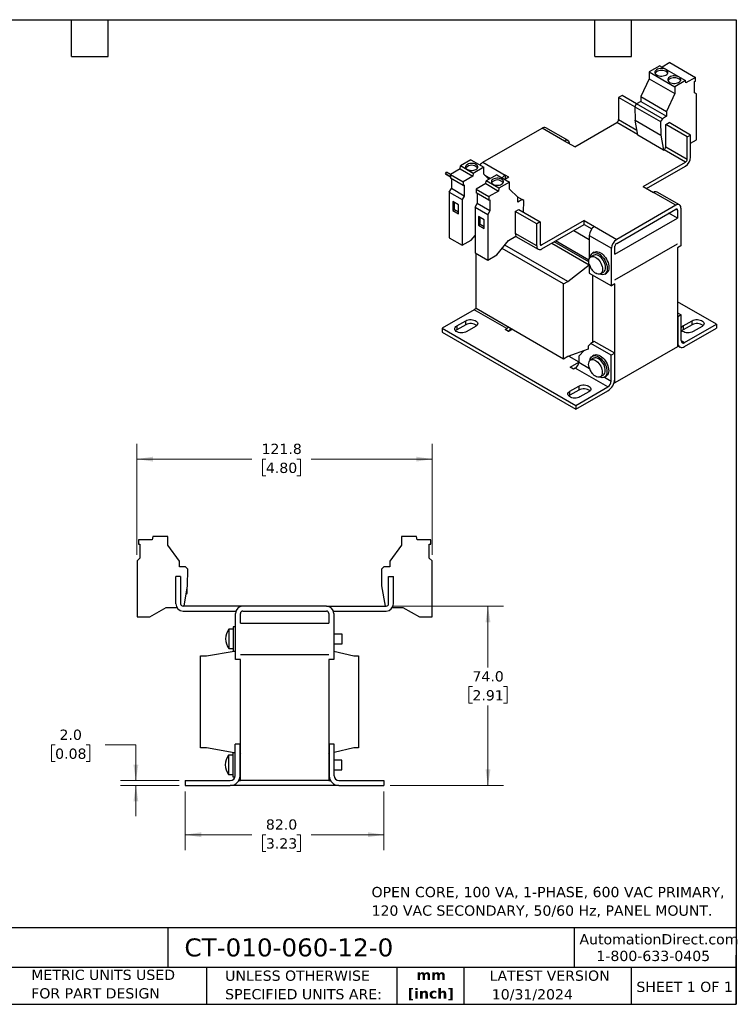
# Model space of a CAD drawing. Header units: millimetres. Extents: x 13 to 546, y 13 to 419.
# Tile 2 of 2: x 250 to 546, y 13 to 419. Entities that reach past the tile are written whole.
import ezdxf

# ---------------------------------------------------------------- set-up
doc = ezdxf.new("R2010")
doc.units = ezdxf.units.MM
doc.header["$LTSCALE"] = 2
doc.linetypes.add('SLD-Solid', pattern=[0])
doc.layers.add('TEXT', color=140, linetype='SLD-Solid', lineweight=25)
doc.styles.add('SLDTEXTSTYLE0', font='VERDANA.TTF')
doc.styles.add('SLDTEXTSTYLE1', font='VERDANAB.TTF')
doc.dimstyles.new('SLDDIMSTYLE0', dxfattribs={"dimtxt": 4.316016, "dimasz": 6.604, "dimexe": 0, "dimexo": 0.0625, "dimgap": 1.079004, "dimtad": 0, "dimtih": 1, "dimtoh": 1, "dimrnd": 1e-09, "dimzin": 4, "dimdsep": 46, "dimtxsty": 'SLDTEXTSTYLE0', "dimsah": 1, "dimcen": 0.09, "dimadec": 0, "dimazin": 1, "dimtfac": 1, "dimtofl": 0, "dimtmove": 0, "dimatfit": 3, "dimfxl": 0, "dimfrac": 2, "dimtolj": 1, "dimtzin": 12, "dimarcsym": 0})
doc.dimstyles.new('SLDDIMSTYLE1', dxfattribs={"dimtxt": 4.316016, "dimasz": 6.604, "dimexe": 0, "dimexo": 0.0625, "dimgap": 1.079004, "dimtad": 0, "dimtih": 1, "dimtoh": 1, "dimrnd": 1e-09, "dimzin": 12, "dimdsep": 46, "dimtxsty": 'SLDTEXTSTYLE0', "dimsah": 1, "dimcen": 0.09, "dimadec": 0, "dimazin": 3, "dimtfac": 1, "dimtofl": 0, "dimtmove": 0, "dimatfit": 3, "dimfxl": 0, "dimfrac": 2, "dimtolj": 1, "dimtzin": 12, "dimarcsym": 0})
doc.dimstyles.new('SLDDIMSTYLE2', dxfattribs={"dimtxt": 4.316016, "dimasz": 6.604, "dimexe": 0, "dimexo": 0.0625, "dimgap": 1.079004, "dimtad": 0, "dimtih": 1, "dimtoh": 1, "dimrnd": 1e-09, "dimzin": 4, "dimdsep": 46, "dimtxsty": 'SLDTEXTSTYLE0', "dimsah": 1, "dimcen": 0.09, "dimadec": 0, "dimazin": 1, "dimtfac": 1, "dimtmove": 0, "dimatfit": 0, "dimfxl": 0, "dimfrac": 2, "dimtolj": 1, "dimtzin": 12, "dimarcsym": 0})

# ---------------------------------------------------------------- blocks, each defined once
blk = doc.blocks.new('_D_2')
at = {"color": 7, "linetype": 'SLD-Solid', "lineweight": 0}
for p, q in [((318.75, 100.49), (318.75, 76.35)), ((400.75, 100.49), (400.75, 76.35)), ((318.75, 82.7), (346.17, 82.7)), ((352.02, 82.7), (350.57, 82.7)), ((350.57, 82.7), (350.57, 75.84)), ((364.84, 82.7), (366.29, 82.7)), ((366.29, 82.7), (366.29, 75.84)), ((400.75, 82.7), (370.69, 82.7)), ((350.57, 75.84), (352.02, 75.84)), ((366.29, 75.84), (364.84, 75.84))]:
    blk.add_line(p, q, dxfattribs=at)
at = {"color": 7, "linetype": 'SLD-Solid', "lineweight": 18}
for points in [[(318.75, 82.7), (325.36, 81.68), (325.36, 83.72)], [(400.75, 82.7), (394.15, 83.72), (394.15, 81.68)]]:
    blk.add_solid(points, dxfattribs=at)
at = {"color": 7, "linetype": 'SLD-Solid', "lineweight": 18, "char_height": 4.233, "attachment_point": 1, "style": 'SLDTEXTSTYLE0'}
for s, insert in [('82.0', (352.02, 89.04)), ('3.23', (352.02, 81.22))]:
    blk.add_mtext(s, dxfattribs=dict(at, insert=insert))
blk = doc.blocks.new('_D_3')
at = {"color": 7, "linetype": 'SLD-Solid', "lineweight": 0}
for p, q in [((265.08, 119.74), (263.63, 119.74)), ((263.63, 119.74), (263.63, 112.88)), ((277.91, 119.74), (279.36, 119.74)), ((279.36, 119.74), (279.36, 112.88)), ((285.69, 119.74), (298.39, 119.74)), ((298.39, 119.74), (298.39, 105.03)), ((263.63, 112.88), (265.08, 112.88)), ((279.36, 112.88), (277.91, 112.88)), ((316.21, 105.03), (292.04, 105.03)), ((316.21, 103.03), (292.04, 103.03)), ((298.39, 103.03), (298.39, 90.33))]:
    blk.add_line(p, q, dxfattribs=at)
at = {"color": 7, "linetype": 'SLD-Solid', "lineweight": 18}
for points in [[(298.39, 105.03), (299.41, 111.63), (297.37, 111.63)], [(298.39, 103.03), (297.37, 96.42), (299.41, 96.42)]]:
    blk.add_solid(points, dxfattribs=at)
at = {"color": 7, "linetype": 'SLD-Solid', "lineweight": 18, "char_height": 4.233, "attachment_point": 1, "style": 'SLDTEXTSTYLE0'}
for s, insert in [('2.0', (266.88, 126.08)), ('0.08', (265.08, 118.26))]:
    blk.add_mtext(s, dxfattribs=dict(at, insert=insert))
blk = doc.blocks.new('_D_4')
at = {"color": 7, "linetype": 'SLD-Solid', "lineweight": 0}
for p, q in [((404.19, 177.03), (450, 177.03)), ((443.65, 177.03), (443.65, 151.67)), ((437.24, 143.84), (435.79, 143.84)), ((435.79, 143.84), (435.79, 136.98)), ((450.06, 143.84), (451.51, 143.84)), ((451.51, 143.84), (451.51, 136.98)), ((435.79, 136.98), (437.24, 136.98)), ((443.65, 103.03), (443.65, 136.02)), ((451.51, 136.98), (450.06, 136.98)), ((403.29, 103.03), (450, 103.03))]:
    blk.add_line(p, q, dxfattribs=at)
at = {"color": 7, "linetype": 'SLD-Solid', "lineweight": 18}
for points in [[(443.65, 177.03), (442.64, 170.42), (444.67, 170.42)], [(443.65, 103.03), (444.67, 109.63), (442.64, 109.63)]]:
    blk.add_solid(points, dxfattribs=at)
at = {"color": 7, "linetype": 'SLD-Solid', "lineweight": 18, "char_height": 4.233, "attachment_point": 1, "style": 'SLDTEXTSTYLE0'}
for s, insert in [('74.0', (437.24, 150.19)), ('2.91', (437.24, 142.36))]:
    blk.add_mtext(s, dxfattribs=dict(at, insert=insert))
blk = doc.blocks.new('_D_5')
at = {"color": 7, "linetype": 'SLD-Solid', "lineweight": 0}
for p, q in [((298.85, 198.25), (298.85, 244.08)), ((420.65, 198.25), (420.65, 244.08)), ((298.85, 237.73), (346.17, 237.73)), ((352.02, 237.73), (350.57, 237.73)), ((350.57, 237.73), (350.57, 230.87)), ((364.84, 237.73), (366.29, 237.73)), ((366.29, 237.73), (366.29, 230.87)), ((420.65, 237.73), (370.69, 237.73)), ((350.57, 230.87), (352.02, 230.87)), ((366.29, 230.87), (364.84, 230.87))]:
    blk.add_line(p, q, dxfattribs=at)
at = {"color": 7, "linetype": 'SLD-Solid', "lineweight": 18}
for points in [[(298.85, 237.73), (305.46, 236.71), (305.46, 238.74)], [(420.65, 237.73), (414.05, 238.74), (414.05, 236.71)]]:
    blk.add_solid(points, dxfattribs=at)
at = {"color": 7, "linetype": 'SLD-Solid', "lineweight": 18, "char_height": 4.233, "attachment_point": 1, "style": 'SLDTEXTSTYLE0'}
for s, insert in [('121.8', (350.22, 244.07)), ('4.80', (352.02, 236.24))]:
    blk.add_mtext(s, dxfattribs=dict(at, insert=insert))

msp = doc.modelspace()

# ---------------------------------------------------------------- linework, layer by layer
for p, q in [((514.544, 400.085), (510.18, 397.566)), ((514.544, 400.085), (525.15, 393.962)), ((518.698, 401.422), (515.463, 399.554)), ((518.698, 401.422), (529.305, 395.299)), ((510.18, 394.708), (506.751, 387.376)), ((510.18, 397.566), (510.18, 394.708)), ((510.18, 397.566), (520.787, 391.443)), ((510.18, 394.708), (520.787, 388.585)), ((529.305, 395.299), (525.313, 392.994)), ((529.305, 393.785), (529.305, 395.299)), ((525.15, 393.962), (520.787, 391.443)), ((520.787, 391.443), (520.787, 388.585)), ((525.313, 392.994), (525.15, 393.962)), ((528.883, 393.541), (529.305, 393.785)), ((528.883, 388.92), (528.883, 393.541)), ((498.973, 387.828), (497.559, 387.012)), ((504.289, 383.126), (497.559, 387.012)), ((497.559, 387.012), (497.559, 377.866)), ((504.983, 384.358), (498.973, 387.828)), ((506.751, 387.376), (517.358, 381.253)), ((506.751, 387.376), (506.751, 385.379)), ((520.787, 388.585), (517.358, 381.253)), ((529.732, 388.43), (528.883, 388.92)), ((529.732, 369.568), (529.732, 388.43)), ((504.288, 383.155), (504.983, 384.359)), ((504.288, 383.155), (514.895, 377.032)), ((504.288, 383.155), (504.373, 377.584)), ((506.751, 385.379), (504.983, 384.359)), ((515.59, 378.236), (504.983, 384.359)), ((506.751, 385.379), (517.358, 379.256)), ((515.59, 378.236), (514.895, 377.032)), ((517.358, 379.256), (515.59, 378.236)), ((517.358, 381.253), (517.358, 379.256)), ((441.591, 360.252), (465.986, 374.335)), ((475.179, 369.029), (465.986, 374.335)), ((476.679, 369.177), (467.486, 374.484)), ((479.421, 366.579), (496.851, 376.642)), ((505.353, 371.734), (496.851, 376.642)), ((497.559, 377.866), (505.05, 373.542)), ((504.373, 377.584), (514.98, 371.461)), ((505.412, 371.379), (504.373, 377.584)), ((514.895, 377.032), (514.98, 371.461)), ((517.004, 375.786), (518.418, 376.602)), ((517.004, 366.641), (517.004, 375.786)), ((525.843, 370.683), (517.004, 375.786)), ((527.257, 371.5), (518.418, 376.602)), ((516.019, 365.256), (505.412, 371.379)), ((514.98, 371.461), (516.019, 365.256)), ((525.843, 370.683), (527.257, 371.5)), ((525.843, 361.538), (525.843, 370.683)), ((527.257, 362.355), (527.257, 371.5)), ((479.421, 366.579), (475.179, 369.029)), ((517.004, 366.641), (525.843, 361.538)), ((527.257, 368.139), (529.732, 369.568)), ((516.019, 365.256), (516.297, 365.416)), ((525.136, 360.313), (516.297, 365.416)), ((432.116, 357.562), (432.278, 358.717)), ((436.641, 361.236), (432.278, 358.717)), ((437.581, 355.655), (432.278, 358.717)), ((436.641, 361.236), (441.945, 358.174)), ((441.945, 358.174), (437.581, 355.655)), ((441.591, 360.252), (450.783, 354.946)), ((441.945, 355.316), (441.945, 358.174)), ((507.706, 350.251), (525.136, 360.313)), ((509.12, 349.435), (525.136, 358.68)), ((426.079, 355.468), (426.479, 356.161)), ((426.079, 355.468), (428.123, 354.288)), ((428.123, 354.288), (426.079, 355.468)), ((428.123, 355.212), (426.479, 356.161)), ((432.116, 357.562), (428.123, 355.257)), ((428.123, 355.257), (428.123, 353.743)), ((428.123, 355.257), (433.427, 352.195)), ((433.427, 350.681), (428.123, 353.743)), ((432.116, 357.562), (437.419, 354.5)), ((437.419, 354.5), (433.427, 352.195)), ((437.581, 355.655), (437.419, 354.5)), ((444.037, 353.259), (441.945, 355.316)), ((442.356, 354.912), (444.628, 353.6)), ((447.248, 355.113), (442.885, 352.594)), ((447.248, 355.113), (452.551, 352.051)), ((452.198, 354.129), (450.575, 353.192)), ((452.198, 354.129), (450.783, 354.946)), ((450.783, 354.946), (450.783, 353.313)), ((428.545, 353.499), (428.545, 349.365)), ((433.427, 352.195), (433.427, 350.681)), ((433.427, 350.681), (433.848, 350.925)), ((433.848, 350.925), (433.848, 346.303)), ((442.722, 351.439), (438.73, 349.134)), ((442.722, 351.439), (442.885, 352.594)), ((442.722, 351.439), (448.026, 348.377)), ((448.188, 349.532), (442.885, 352.594)), ((448.188, 349.532), (448.026, 348.377)), ((452.551, 352.051), (448.188, 349.532)), ((452.551, 349.193), (452.551, 352.051)), ((507.706, 350.251), (511.948, 347.802)), ((427.696, 347.895), (428.545, 349.365)), ((427.696, 347.895), (433, 344.834)), ((427.696, 347.895), (427.696, 329.033)), ((433.848, 346.303), (428.545, 349.365)), ((433.848, 346.303), (433, 344.834)), ((438.73, 349.134), (444.033, 346.072)), ((438.73, 349.134), (438.73, 347.62)), ((444.033, 344.558), (438.73, 347.62)), ((439.152, 347.376), (439.152, 343.242)), ((448.026, 348.377), (444.033, 346.072)), ((444.033, 346.072), (444.033, 344.558)), ((455.981, 345.821), (452.551, 349.193)), ((455.872, 345.928), (457.748, 344.845)), ((455.981, 343.824), (455.981, 345.821)), ((521.141, 342.495), (511.948, 347.802)), ((522.64, 342.644), (513.448, 347.951)), ((431.515, 342.681), (429.181, 344.028)), ((429.181, 344.028), (429.181, 340.354)), ((429.888, 340.762), (429.888, 343.62)), ((431.515, 339.007), (431.515, 342.681)), ((433, 344.834), (433, 325.972)), ((438.303, 341.772), (439.152, 343.242)), ((438.303, 341.772), (443.606, 338.711)), ((438.303, 341.772), (438.303, 322.91)), ((444.455, 340.18), (439.152, 343.242)), ((444.033, 344.558), (444.455, 344.802)), ((444.455, 344.802), (444.455, 340.18)), ((457.748, 344.845), (455.981, 343.824)), ((458.443, 344.443), (457.748, 344.845)), ((458.371, 339.587), (458.443, 344.443)), ((521.141, 342.495), (496.745, 328.412)), ((429.181, 340.354), (429.888, 340.762)), ((429.181, 340.354), (431.515, 339.007)), ((429.888, 340.762), (431.515, 339.823)), ((442.121, 336.558), (439.788, 337.905)), ((439.788, 337.905), (439.788, 334.231)), ((440.495, 334.639), (440.495, 337.497)), ((444.455, 340.18), (443.606, 338.711)), ((443.606, 338.711), (443.606, 319.849)), ((454.92, 339.946), (456.334, 340.762)), ((454.92, 339.946), (454.92, 330.8)), ((463.759, 334.843), (454.92, 339.946)), ((456.334, 340.762), (465.173, 335.66)), ((496.745, 326.779), (521.141, 340.862)), ((521.848, 337.188), (518.312, 339.229)), ((521.848, 340.454), (521.14, 340.862)), ((521.848, 340.454), (521.848, 337.188)), ((523.262, 341.27), (523.262, 325.756)), ((439.788, 334.231), (440.495, 334.639)), ((439.788, 334.231), (442.121, 332.884)), ((440.495, 334.639), (442.121, 333.7)), ((442.121, 332.884), (442.121, 336.558)), ((465.173, 335.66), (463.759, 334.843)), ((463.759, 325.698), (463.759, 334.843)), ((465.173, 335.66), (465.173, 326.514)), ((483.31, 336.168), (465.88, 326.106)), ((465.88, 324.473), (483.31, 334.535)), ((483.31, 336.168), (487.553, 333.719)), ((483.31, 334.535), (483.31, 336.168)), ((483.31, 334.535), (486.449, 332.723)), ((487.553, 333.719), (496.745, 328.412)), ((496.038, 322.288), (521.848, 337.188)), ((436.747, 328.135), (438.303, 330.07)), ((452.148, 327.975), (455.204, 329.74)), ((463.759, 325.698), (454.92, 330.8)), ((455.102, 329.681), (464.38, 324.324)), ((479.067, 332.086), (485.432, 328.411)), ((485.432, 330.045), (494.624, 324.738)), ((485.432, 330.045), (485.432, 320.324)), ((427.696, 329.033), (433, 325.972)), ((433, 325.972), (436.747, 328.135)), ((447.354, 322.012), (452.148, 327.975)), ((476.628, 311.081), (450.631, 326.088)), ((465.173, 326.514), (465.88, 326.106)), ((470.014, 326.859), (485.432, 317.959)), ((485.281, 319.108), (470.934, 327.39)), ((485.308, 319.827), (471.57, 327.758)), ((496.038, 311.673), (521.848, 326.573)), ((496.038, 311.672), (521.848, 326.572)), ((496.038, 322.288), (496.038, 325.554)), ((521.847, 326.572), (521.848, 326.572)), ((521.848, 326.573), (521.848, 326.572)), ((523.262, 325.756), (521.848, 324.94)), ((438.303, 322.91), (443.606, 319.849)), ((438.798, 299.85), (438.798, 322.624)), ((443.606, 319.849), (447.354, 322.012)), ((474.86, 310.06), (449.51, 324.694)), ((487.321, 321.874), (486.102, 321.17)), ((487.528, 323.148), (486.821, 322.74)), ((494.624, 309.224), (494.624, 324.738)), ((521.848, 324.94), (521.848, 284.112)), ((476.628, 311.081), (485.432, 317.959)), ((485.432, 318.171), (485.432, 314.53)), ((485.432, 314.53), (494.624, 309.224)), ((486.846, 285.951), (486.846, 313.714)), ((490.102, 314.242), (491.321, 314.945)), ((491.821, 314.079), (492.528, 314.487)), ((474.86, 310.06), (476.628, 311.081)), ((474.86, 279.031), (474.86, 310.06)), ((496.038, 310.04), (494.624, 309.224)), ((496.038, 311.672), (496.038, 311.673)), ((496.038, 269.212), (496.038, 310.04)), ((537.934, 293.398), (521.848, 302.685)), ((437.949, 299.358), (424.797, 291.766)), ((451.384, 291.602), (437.949, 299.358)), ((474.86, 279.031), (438.798, 299.85)), ((521.848, 298.115), (523.368, 297.238)), ((523.368, 297.238), (521.954, 296.421)), ((523.368, 286.623), (523.368, 297.238)), ((430.779, 292.705), (434.456, 294.827)), ((434.456, 293.194), (430.779, 291.071)), ((430.779, 292.705), (430.779, 291.071)), ((434.456, 293.194), (434.456, 294.827)), ((521.848, 296.482), (521.954, 296.421)), ((521.954, 296.421), (521.954, 285.806)), ((524.174, 292.705), (527.851, 294.827)), ((527.851, 293.194), (524.174, 291.071)), ((524.174, 292.705), (524.174, 291.071)), ((524.782, 285.806), (537.934, 293.398)), ((527.851, 293.194), (527.851, 294.827)), ((537.934, 293.398), (537.934, 291.765)), ((424.797, 291.766), (424.797, 290.133)), ((424.797, 291.766), (479.952, 259.926)), ((424.797, 290.133), (479.952, 258.293)), ((438.558, 292.46), (434.881, 290.337)), ((450.677, 291.194), (451.384, 291.602)), ((452.092, 290.378), (450.677, 291.194)), ((453.649, 291.277), (452.092, 290.378)), ((524.782, 284.173), (537.934, 291.765)), ((531.952, 292.46), (528.275, 290.337)), ((486.033, 285.481), (484.972, 284.344)), ((487.447, 286.298), (486.033, 285.481)), ((494.518, 280.583), (486.033, 285.481)), ((495.932, 281.399), (487.447, 286.298)), ((521.954, 285.806), (521.848, 285.867)), ((521.848, 284.514), (522.782, 283.975)), ((523.368, 286.622), (524.782, 285.806)), ((484.972, 283.166), (476.628, 280.052)), ((483.288, 282.537), (481.083, 280.173)), ((484.972, 284.344), (484.972, 283.166)), ((487.422, 280.626), (486.715, 280.218)), ((495.932, 281.399), (494.518, 280.583)), ((494.518, 269.968), (494.518, 280.583)), ((495.932, 270.784), (495.932, 281.399)), ((521.848, 284.112), (496.038, 269.212)), ((476.628, 280.052), (474.86, 279.031)), ((477.013, 280.196), (481.083, 277.846)), ((477.547, 275.682), (481.083, 277.723)), ((481.083, 280.173), (481.083, 277.724)), ((481.083, 277.724), (485.478, 275.187)), ((487.215, 279.352), (485.996, 278.648)), ((478.962, 274.866), (477.547, 275.682)), ((479.669, 275.274), (478.962, 274.866)), ((493.104, 267.518), (479.669, 275.274)), ((489.996, 271.72), (491.215, 272.423)), ((491.715, 271.557), (492.422, 271.965)), ((491.74, 271.572), (494.518, 269.968)), ((495.714, 269.4), (496.038, 269.212)), ((477.477, 265.747), (481.154, 267.869)), ((481.154, 266.236), (477.477, 264.114)), ((477.477, 264.114), (477.477, 265.747)), ((479.952, 259.926), (493.104, 267.518)), ((479.952, 258.293), (493.104, 265.885)), ((481.154, 267.869), (481.154, 266.236)), ((485.255, 265.502), (481.578, 263.379)), ((479.952, 259.926), (479.952, 258.293)), ((299.458, 204.427), (299.458, 202.573)), ((305.104, 204.427), (299.458, 204.427)), ((305.333, 205.727), (305.104, 204.427)), ((311.504, 205.727), (305.333, 205.727)), ((311.504, 202.227), (311.504, 205.727)), ((408.004, 205.727), (408.004, 202.227)), ((414.175, 205.727), (408.004, 205.727)), ((414.404, 204.427), (414.175, 205.727)), ((420.05, 204.427), (414.404, 204.427)), ((420.05, 202.573), (420.05, 204.427)), ((299.458, 202.573), (300.054, 202.573)), ((300.054, 202.573), (300.054, 196.913)), ((316.354, 195.673), (311.504, 202.227)), ((408.004, 202.227), (403.154, 195.673)), ((419.454, 202.573), (420.05, 202.573)), ((419.454, 196.913), (419.454, 202.573)), ((300.054, 196.913), (298.854, 195.713)), ((298.854, 195.713), (298.854, 172.613)), ((316.354, 193.227), (316.354, 195.673)), ((403.154, 195.673), (403.154, 193.227)), ((420.654, 195.713), (419.454, 196.913)), ((420.654, 172.613), (420.654, 195.713)), ((318.854, 193.227), (316.354, 193.227)), ((319.837, 192.244), (318.854, 193.227)), ((319.717, 185.362), (319.837, 192.244)), ((400.654, 193.227), (399.671, 192.244)), ((399.671, 192.244), (399.791, 185.362)), ((403.154, 193.227), (400.654, 193.227)), ((314.854, 178.027), (314.854, 189.227)), ((316.854, 189.227), (314.854, 189.227)), ((316.854, 189.227), (316.854, 178.027)), ((402.654, 178.027), (402.654, 189.227)), ((402.654, 189.227), (404.654, 189.227)), ((404.654, 178.027), (404.654, 189.227)), ((318.247, 177.027), (319.717, 185.362)), ((319.554, 182.227), (319.554, 184.439)), ((399.791, 185.362), (401.261, 177.027)), ((319.164, 182.227), (319.554, 182.227)), ((304.154, 172.613), (310.933, 176.527)), ((310.933, 176.527), (315.256, 176.527)), ((342.504, 177.027), (317.854, 177.027)), ((317.854, 175.027), (339.676, 175.027)), ((377.004, 177.027), (342.504, 177.027)), ((342.504, 175.027), (377.004, 175.027)), ((377.004, 177.027), (401.654, 177.027)), ((379.832, 175.027), (401.654, 175.027)), ((404.252, 176.527), (408.575, 176.527)), ((408.575, 176.527), (415.354, 172.613)), ((298.854, 172.613), (304.154, 172.613)), ((339.504, 155.027), (339.504, 174.027)), ((341.504, 170.027), (341.504, 174.027)), ((378.004, 174.027), (378.004, 170.027)), ((380.004, 174.027), (380.004, 155.027)), ((415.354, 172.613), (420.654, 172.613)), ((338.504, 167.527), (336.78, 167.527)), ((336.78, 167.527), (336.78, 159.527)), ((339.504, 168.527), (338.504, 168.527)), ((338.504, 168.527), (338.504, 158.527)), ((341.504, 170.027), (378.004, 170.027)), ((383.504, 165.527), (380.004, 165.527)), ((383.504, 161.527), (383.504, 165.527)), ((327.554, 156.526), (338.878, 158.527)), ((336.78, 159.527), (338.504, 159.527)), ((338.504, 158.527), (339.504, 158.527)), ((380.004, 161.527), (383.504, 161.527)), ((325.054, 118.526), (325.054, 156.526)), ((325.054, 156.526), (327.554, 156.526)), ((341.504, 155.027), (339.504, 155.027)), ((341.504, 157.027), (378.004, 157.027)), ((341.504, 157.026), (341.504, 157.027)), ((341.504, 157.026), (378.004, 157.026)), ((341.504, 105.026), (341.504, 155.027)), ((378.004, 157.027), (378.004, 157.026)), ((380.004, 155.027), (378.004, 155.027)), ((378.004, 155.027), (378.004, 105.026)), ((380.004, 158.412), (388.254, 156.526)), ((388.254, 156.526), (390.254, 156.526)), ((390.254, 156.526), (390.254, 118.526)), ((327.554, 118.526), (325.054, 118.526)), ((338.872, 116.526), (327.554, 118.526)), ((339.354, 107.026), (339.354, 120.026)), ((341.354, 120.026), (339.354, 120.026)), ((341.354, 107.026), (341.354, 120.026)), ((378.154, 120.026), (378.154, 107.026)), ((380.154, 120.026), (378.154, 120.026)), ((380.154, 107.026), (380.154, 120.026)), ((388.254, 118.526), (380.154, 116.675)), ((390.254, 118.526), (388.254, 118.526)), ((338.354, 115.526), (336.63, 115.526)), ((336.63, 115.526), (336.63, 111.526)), ((339.354, 116.526), (338.354, 116.526)), ((338.354, 116.526), (338.354, 111.526)), ((341.504, 116.026), (341.354, 115.776)), ((378.154, 115.776), (378.004, 116.026)), ((336.63, 111.526), (336.63, 107.526)), ((338.354, 111.526), (338.354, 106.526)), ((341.504, 113.776), (341.354, 113.776)), ((378.154, 113.526), (378.004, 113.526)), ((383.354, 113.526), (380.154, 113.526)), ((383.354, 111.526), (383.354, 113.526)), ((383.354, 109.526), (383.354, 111.526)), ((336.63, 107.526), (338.354, 107.526)), ((338.354, 106.526), (339.29, 106.526)), ((341.354, 109.276), (341.504, 109.276)), ((378.004, 109.526), (378.154, 109.526)), ((380.154, 109.526), (383.354, 109.526)), ((318.754, 105.026), (318.754, 103.026)), ((318.754, 105.026), (337.354, 105.026)), ((318.754, 103.026), (337.354, 103.026)), ((382.154, 103.026), (337.354, 103.026)), ((340.818, 105.026), (341.504, 105.026)), ((378.004, 105.026), (341.504, 105.026)), ((378.004, 105.026), (378.69, 105.026)), ((382.154, 105.026), (400.754, 105.026)), ((382.154, 103.026), (400.754, 103.026)), ((400.754, 105.026), (400.754, 103.026))]:
    msp.add_line(p, q)
at = {"flags": 128}
for points in [[(513.292, 396.3), (513.747, 396.089), (514.27, 395.94), (514.836, 395.858), (515.42, 395.849), (515.993, 395.913), (516.53, 396.046), (517.004, 396.242), (517.394, 396.493), (517.681, 396.787), (517.853, 397.109), (517.9, 397.445), (517.821, 397.779), (517.62, 398.095), (517.305, 398.379), (516.892, 398.617), (516.401, 398.799), (515.852, 398.915), (515.274, 398.961), (514.692, 398.933), (514.134, 398.834), (513.626, 398.669), (513.191, 398.443), (512.851, 398.17), (512.62, 397.86), (512.51, 397.529), (512.526, 397.192), (512.667, 396.865), (512.926, 396.563), (513.292, 396.3)], [(517.807, 396.994), (517.62, 397.279), (517.305, 397.563), (516.892, 397.801), (516.401, 397.982), (515.852, 398.099), (515.274, 398.144), (514.692, 398.117), (514.134, 398.018), (513.626, 397.852), (513.191, 397.627), (512.851, 397.353), (512.62, 397.044), (512.595, 396.994)], [(518.595, 393.239), (519.05, 393.028), (519.573, 392.878), (520.14, 392.797), (520.723, 392.788), (521.297, 392.851), (521.833, 392.984), (522.307, 393.181), (522.697, 393.432), (522.984, 393.725), (523.156, 394.047), (523.203, 394.383), (523.124, 394.717), (522.923, 395.034), (522.609, 395.318), (522.196, 395.556), (521.704, 395.737), (521.156, 395.854), (520.577, 395.899), (519.995, 395.872), (519.437, 395.773), (518.929, 395.607), (518.494, 395.382), (518.154, 395.108), (517.923, 394.799), (517.813, 394.468), (517.829, 394.131), (517.97, 393.804), (518.229, 393.502), (518.595, 393.239)], [(523.11, 393.933), (522.923, 394.217), (522.609, 394.501), (522.196, 394.739), (521.704, 394.921), (521.156, 395.037), (520.577, 395.083), (519.995, 395.055), (519.437, 394.956), (518.929, 394.79), (518.494, 394.565), (518.154, 394.292), (517.923, 393.982), (517.898, 393.933)], [(435.156, 357.317), (435.594, 357.115), (436.098, 356.975), (436.644, 356.903), (437.204, 356.903), (437.75, 356.975), (438.254, 357.115), (438.692, 357.317), (439.041, 357.57), (439.284, 357.861), (439.408, 358.176), (439.408, 358.499), (439.284, 358.814), (439.041, 359.105), (438.692, 359.358), (438.254, 359.559), (437.75, 359.7), (437.204, 359.772), (436.644, 359.772), (436.098, 359.7), (435.594, 359.559), (435.156, 359.358), (434.807, 359.105), (434.564, 358.814), (434.44, 358.499), (434.44, 358.176), (434.564, 357.861), (434.807, 357.57), (435.156, 357.317)], [(445.763, 351.194), (446.201, 350.992), (446.705, 350.852), (447.251, 350.78), (447.811, 350.78), (448.356, 350.852), (448.861, 350.992), (449.299, 351.194), (449.648, 351.447), (449.89, 351.738), (450.015, 352.053), (450.015, 352.376), (449.89, 352.691), (449.648, 352.982), (449.299, 353.235), (448.861, 353.436), (448.356, 353.577), (447.811, 353.649), (447.251, 353.649), (446.705, 353.577), (446.201, 353.436), (445.763, 353.235), (445.414, 352.982), (445.171, 352.691), (445.046, 352.376), (445.046, 352.053), (445.171, 351.738), (445.414, 351.447), (445.763, 351.194)], [(485.481, 317.99), (485.444, 318.123), (485.317, 318.747), (485.274, 319.339), (485.317, 319.881), (485.444, 320.357), (485.653, 320.753), (485.935, 321.056), (486.284, 321.258), (486.688, 321.351), (487.135, 321.334), (487.611, 321.206), (488.102, 320.972), (488.593, 320.639), (489.069, 320.217), (489.516, 319.718), (489.92, 319.158), (490.269, 318.555), (490.552, 317.925), (490.76, 317.289), (490.888, 316.665), (490.931, 316.073), (490.888, 315.531), (490.76, 315.055), (490.552, 314.659), (490.269, 314.356), (489.92, 314.154), (489.516, 314.061), (489.069, 314.078), (488.593, 314.206), (488.102, 314.44), (488.102, 314.44)], [(485.813, 320.946), (485.829, 321.064), (485.958, 321.612), (486.171, 322.082), (486.46, 322.46), (486.821, 322.74), (487.243, 322.912), (487.716, 322.974), (488.228, 322.923), (488.768, 322.761), (489.321, 322.492), (489.874, 322.123), (490.413, 321.662), (490.926, 321.121), (491.399, 320.513), (491.821, 319.853), (492.181, 319.158), (492.471, 318.444), (492.683, 317.73), (492.813, 317.032), (492.856, 316.369), (492.813, 315.755), (492.683, 315.207), (492.471, 314.737), (492.181, 314.359), (491.821, 314.079), (491.399, 313.907), (490.926, 313.845), (490.413, 313.896), (489.874, 314.058), (489.763, 314.104)], [(491.321, 314.945), (491.487, 315.059), (491.77, 315.362), (491.979, 315.758), (492.106, 316.234), (492.149, 316.777), (492.106, 317.369), (491.979, 317.992), (491.77, 318.629), (491.487, 319.258), (491.139, 319.862), (490.735, 320.422), (490.288, 320.92), (489.812, 321.343), (489.321, 321.676), (488.83, 321.91), (488.353, 322.037), (487.907, 322.055), (487.503, 321.961), (487.321, 321.874)], [(487.528, 323.148), (487.95, 323.32), (488.423, 323.382), (488.935, 323.331), (489.475, 323.169), (490.028, 322.9), (490.581, 322.531), (491.12, 322.07), (491.633, 321.529), (492.106, 320.921), (492.528, 320.261), (492.888, 319.566), (493.178, 318.853), (493.39, 318.138), (493.52, 317.441), (493.563, 316.777), (493.52, 316.163), (493.39, 315.615), (493.178, 315.146), (492.888, 314.767), (492.528, 314.488), (492.528, 314.487)], [(434.881, 290.337), (434.409, 290.117), (433.869, 289.958), (433.284, 289.867), (432.678, 289.849), (432.079, 289.904), (431.513, 290.029), (431.005, 290.22), (430.576, 290.467), (430.246, 290.761), (430.029, 291.087), (429.934, 291.433), (429.966, 291.783), (430.123, 292.121), (430.398, 292.433), (430.779, 292.705)], [(434.456, 294.827), (434.928, 295.047), (435.468, 295.206), (436.053, 295.297), (436.659, 295.315), (437.258, 295.26), (437.824, 295.135), (438.332, 294.944), (438.761, 294.697), (439.091, 294.403), (439.308, 294.077), (439.403, 293.731), (439.371, 293.381), (439.214, 293.043), (438.939, 292.732), (438.558, 292.46)], [(527.851, 294.827), (528.322, 295.047), (528.862, 295.206), (529.448, 295.297), (530.053, 295.315), (530.652, 295.26), (531.218, 295.135), (531.727, 294.944), (532.155, 294.697), (532.486, 294.403), (532.703, 294.077), (532.798, 293.731), (532.766, 293.381), (532.609, 293.043), (532.334, 292.732), (531.952, 292.46)], [(430.779, 291.071), (430.398, 290.799), (430.298, 290.704)], [(528.275, 290.337), (527.804, 290.117), (527.264, 289.958), (526.678, 289.867), (526.073, 289.849), (525.474, 289.904), (524.908, 290.029), (524.4, 290.22), (523.971, 290.467), (523.641, 290.761), (523.423, 291.087), (523.368, 291.233)], [(524.174, 291.071), (523.793, 290.799), (523.693, 290.704)], [(485.707, 278.424), (485.723, 278.542), (485.852, 279.09), (486.065, 279.559), (486.354, 279.938), (486.715, 280.217), (487.137, 280.39), (487.61, 280.452), (488.122, 280.401), (488.662, 280.239), (489.215, 279.97), (489.768, 279.601), (490.307, 279.14), (490.82, 278.598), (491.293, 277.991), (491.715, 277.331), (492.075, 276.636), (492.365, 275.922), (492.577, 275.208), (492.707, 274.51), (492.75, 273.846)], [(487.422, 280.626), (487.83, 280.795), (488.305, 280.86), (488.821, 280.811), (489.365, 280.649), (489.922, 280.378), (490.479, 280.006), (491.022, 279.54), (491.538, 278.994), (492.014, 278.38), (492.437, 277.713), (492.797, 277.012), (493.085, 276.293), (493.295, 275.573), (493.42, 274.872), (493.457, 274.206), (493.406, 273.593), (493.268, 273.047), (493.047, 272.582), (492.747, 272.21), (492.422, 271.965)], [(485.338, 275.6), (485.338, 275.601), (485.211, 276.225), (485.168, 276.817), (485.211, 277.359), (485.338, 277.835), (485.547, 278.231), (485.829, 278.534), (486.178, 278.735), (486.582, 278.829), (487.029, 278.811), (487.505, 278.684), (487.996, 278.45), (488.487, 278.117), (488.963, 277.695), (489.41, 277.196), (489.814, 276.636), (490.163, 276.032), (490.446, 275.403), (490.654, 274.767), (490.781, 274.143), (490.824, 273.551), (490.824, 273.551)], [(492.043, 274.255), (492, 274.847), (491.873, 275.47), (491.664, 276.106), (491.381, 276.736), (491.033, 277.34), (490.629, 277.9), (490.182, 278.398), (489.706, 278.82), (489.215, 279.154), (488.724, 279.387), (488.247, 279.515), (487.8, 279.532), (487.397, 279.439), (487.215, 279.352)], [(490.824, 273.551), (490.781, 273.009), (490.654, 272.532), (490.446, 272.137), (490.163, 271.834), (489.814, 271.632), (489.41, 271.539), (488.963, 271.556), (488.487, 271.684), (487.996, 271.918), (487.505, 272.251), (487.029, 272.673), (486.941, 272.762)], [(492.75, 273.846), (492.707, 273.233), (492.577, 272.685), (492.365, 272.215), (492.075, 271.836), (491.715, 271.557), (491.293, 271.385), (490.82, 271.323), (490.307, 271.374), (489.768, 271.536), (489.657, 271.581)], [(481.154, 267.869), (481.625, 268.09), (482.165, 268.249), (482.751, 268.339), (483.356, 268.357), (483.955, 268.303), (484.521, 268.177), (485.029, 267.987), (485.458, 267.739), (485.788, 267.446), (486.005, 267.119), (486.1, 266.773), (486.069, 266.424), (485.912, 266.086), (485.636, 265.774), (485.255, 265.502)], [(481.578, 263.379), (481.107, 263.159), (480.567, 263), (479.981, 262.909), (479.376, 262.891), (478.777, 262.946), (478.211, 263.071), (477.702, 263.262), (477.274, 263.509), (476.943, 263.803), (476.726, 264.13), (476.631, 264.475), (476.663, 264.825), (476.82, 265.163), (477.095, 265.475), (477.477, 265.747)], [(477.477, 264.114), (477.095, 263.842), (476.996, 263.746)]]:
    msp.add_lwpolyline(points, dxfattribs=at)
for centre, radius, start, end in [((466.865, 373.109), 1.509, 65.69288, 125.61758), ((496.023, 377.936), 1.537, 302.60548, 357.39452), ((476.007, 368.013), 1.31, 350.78596, 129.20329), ((515.469, 366.711), 1.537, 302.60548, 357.39452), ((522.651, 362.564), 4.61, 302.60548, 357.39452), ((436.924, 355.954), 3.107, 39.4826, 140.5174), ((443.783, 356.704), 4.17, 121.70356, 145.13213), ((524.308, 361.608), 1.537, 302.60548, 357.39452), ((452.975, 351.398), 4.17, 121.70356, 145.13213), ((447.531, 349.831), 3.107, 39.4826, 140.5174), ((512.827, 346.575), 1.509, 65.69288, 125.61758), ((521.969, 341.48), 1.31, 350.78596, 129.20329), ((521.417, 340.524), 0.437, 350.78596, 129.20329), ((490.037, 329.835), 4.61, 122.60548, 177.39452), ((456.76, 330.725), 1.841, 177.64879, 212.34716), ((465.052, 325.488), 1.31, 170.78596, 309.20329), ((465.604, 326.444), 0.437, 170.78596, 309.20329), ((499.23, 324.528), 4.61, 122.60548, 177.39452), ((497.574, 325.485), 1.537, 122.60548, 177.39452), ((490.622, 318.664), 4.918, 224.78693, 239.18253), ((436.478, 301.737), 2.797, 301.74604, 326.04725), ((436.47, 289.551), 4.163, 51.9054, 118.93015), ((524.911, 291.231), 1.647, 116.56048, 159.46137), ((529.865, 289.551), 4.163, 51.9054, 118.93015), ((450.031, 293.838), 2.614, 301.18358, 320.98026), ((448.066, 295.037), 6.08, 310.57092, 325.61137), ((523.687, 285.541), 1.753, 171.31506, 308.67419), ((524.23, 286.483), 0.873, 170.78596, 309.20329), ((478.013, 277.863), 3.074, 302.60548, 357.39452), ((490.043, 274.056), 2.01, 305.64976, 5.66242), ((489.817, 271.049), 6.121, 302.4763, 357.5237), ((491.448, 270.108), 3.074, 302.60548, 357.39452), ((483.168, 262.593), 4.163, 51.9054, 118.93015), ((317.854, 178.027), 3, 180, 270), ((317.854, 178.027), 1, 180, 270), ((342.504, 174.027), 3, 90, 180), ((342.504, 174.027), 1, 90, 180), ((377.004, 174.027), 3, 0, 90), ((377.004, 174.027), 1, 0, 90), ((401.654, 178.027), 1, 270, 0), ((401.654, 178.027), 3, 270, 0), ((341.904, 163.527), 6.5, 142.02013, 217.97987), ((341.754, 111.526), 6.5, 142.02013, 217.97987), ((337.354, 107.026), 2, 270, 0), ((337.354, 107.026), 4, 270, 0), ((382.154, 107.026), 4, 180, 270), ((382.154, 107.026), 2, 180, 270)]:
    msp.add_arc(centre, radius, start, end)
for points, knots in [([(485.489, 317.974), (485.572, 317.721), (485.743, 317.194), (486.138, 316.445), (486.598, 315.763), (486.969, 315.379), (487.137, 315.205)], [0, 0, 0, 0, 0.2451503, 0.5095399, 0.776928, 1, 1, 1, 1]), ([(485.344, 275.6), (485.351, 275.568), (485.415, 275.257), (485.641, 274.691), (486.029, 273.922), (486.465, 273.277), (486.803, 272.925), (486.939, 272.783)], [0, 0, 0, 0, 0.0300714, 0.2908712, 0.553842, 0.8197952, 1, 1, 1, 1])]:
    msp.add_open_spline(points, degree=3, knots=knots)
at = {"layer": 'TEXT'}
for p, q in [((12.7, 419.1), (546.1, 419.1)), ((271.78, 403.86), (271.78, 419.1)), ((287.02, 403.86), (287.02, 419.1)), ((487.68, 403.86), (487.68, 419.1)), ((502.92, 403.86), (502.92, 419.1)), ((546.1, 419.1), (546.1, 12.7)), ((271.78, 403.86), (287.02, 403.86)), ((487.68, 403.86), (502.92, 403.86)), ((546.1, 44.252), (12.7, 44.252)), ((311.518, 44.252), (311.518, 27.94)), ((479.151, 44.252), (479.151, 27.94)), ((546.1, 12.7), (546.1, 33.02)), ((546.1, 27.94), (12.7, 27.94)), ((327.56, 27.94), (327.56, 12.7)), ((406.049, 27.94), (406.049, 12.7)), ((433.624, 27.94), (433.624, 12.7)), ((502.697, 27.94), (502.697, 12.7)), ((12.7, 12.7), (546.1, 12.7))]:
    msp.add_line(p, q, dxfattribs=at)

# ---------------------------------------------------------------- texts
at = {"color": 7, "linetype": 'Continuous', "lineweight": 0, "char_height": 4.23333, "attachment_point": 1, "style": 'SLDTEXTSTYLE0'}
for s, insert in [('OPEN CORE, 100 VA, 1-PHASE, 600 VAC PRIMARY, ', (395.613, 61.151)), ('120 VAC SECONDARY, 50/60 Hz, PANEL MOUNT.', (395.613, 53.507))]:
    msp.add_mtext(s, dxfattribs=dict(at, insert=insert))
at = {"color": 179, "linetype": 'SLD-Solid', "lineweight": 18, "char_height": 4.23333, "attachment_point": 1, "style": 'SLDTEXTSTYLE0'}
for s, insert in [('AutomationDirect.com', (481.39, 41.673)), ('1-800-633-0405', (488.383, 34.794))]:
    msp.add_mtext(s, dxfattribs=dict(at, insert=insert))
at = {"layer": 'TEXT'}
for s, insert, char_height, attachment_point, style in [('CT-010-060-12-0', (318.415, 39.889), 7.40833, 1, 'SLDTEXTSTYLE0'), ('METRIC UNITS USED ', (255.209, 26.992), 4.23333, 1, 'SLDTEXTSTYLE0'), ('UNLESS OTHERWISE ', (335.216, 26.642), 4.23333, 1, 'SLDTEXTSTYLE0'), ('mm', (420.198, 26.958), 4.2333, 2, 'SLDTEXTSTYLE1'), ('LATEST VERSION', (469.104, 26.648), 4.23333, 2, 'SLDTEXTSTYLE0'), ('SHEET 1 OF 1', (504.883, 22.023), 4.23333, 1, 'SLDTEXTSTYLE0'), ('FOR PART DESIGN', (255.209, 19.347), 4.23333, 1, 'SLDTEXTSTYLE0'), ('SPECIFIED UNITS ARE:', (335.216, 18.998), 4.23333, 1, 'SLDTEXTSTYLE0'), ('[inch]', (420.03, 19.314), 4.2333, 2, 'SLDTEXTSTYLE1'), ('10/31/2024', (445.226, 18.937), 4.2333, 1, 'SLDTEXTSTYLE0')]:
    msp.add_mtext(s, dxfattribs=dict(at, insert=insert, char_height=char_height, attachment_point=attachment_point, style=style))

# ---------------------------------------------------------------- dimensions: what is measured, and where the dimension line sits
at = {"color": 7, "linetype": 'SLD-Solid', "lineweight": 18}
for base, p1, p2, dimstyle, picture, middle in [((298.854, 237.727), (420.654, 195.713), (298.854, 195.713), 'SLDDIMSTYLE1', '_D_5', (358.428, 237.727)), ((318.754, 82.7), (400.754, 103.026), (318.754, 103.026), 'SLDDIMSTYLE0', '_D_2', (358.428, 82.7))]:
    dim = msp.add_linear_dim(base=base, p1=p1, p2=p2, dimstyle=dimstyle, dxfattribs=at)
    dim.commit()
    dim.dimension.update_dxf_attribs({"geometry": picture, "text_midpoint": middle, "dimtype": 160})
for base, p1, p2, dimstyle, picture, middle in [((443.651, 177.027), (400.754, 103.026), (401.654, 177.027), 'SLDDIMSTYLE0', '_D_4', (443.651, 143.842)), ((298.39, 103.026), (318.754, 105.026), (318.754, 103.026), 'SLDDIMSTYLE2', '_D_3', (298.39, 119.739))]:
    dim = msp.add_linear_dim(base=base, p1=p1, p2=p2, angle=90, dimstyle=dimstyle, dxfattribs=at)
    dim.commit()
    dim.dimension.update_dxf_attribs({"geometry": picture, "text_midpoint": middle, "dimtype": 160})

doc.saveas('drawing.dxf')
